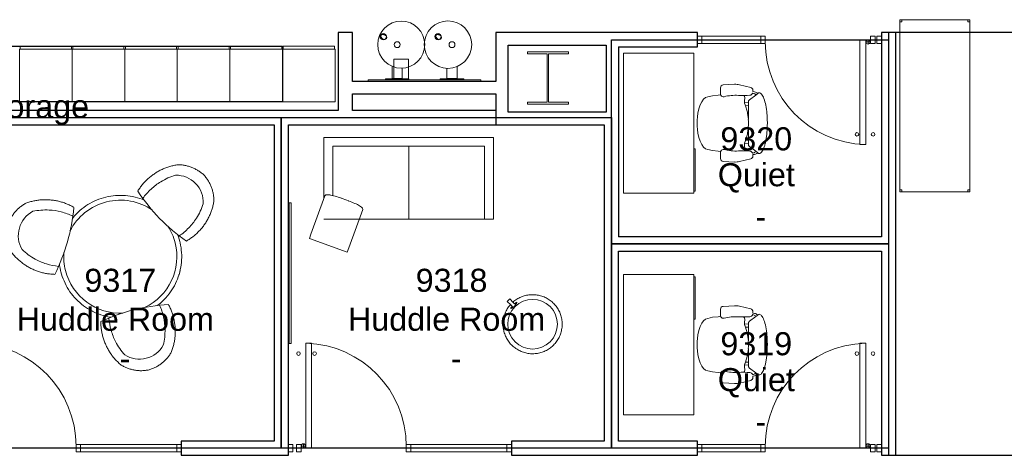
# Model space of a CAD drawing. Header units: inches. Extents: x -1 to 4727, y -3 to 1727.
# Tile 12 of 163: x 921 to 1258, y 433 to 582. Entities that reach past the tile are written whole.
import ezdxf

# ---------------------------------------------------------------- set-up
doc = ezdxf.new("R2010")
doc.units = ezdxf.units.IN
doc.header["$LTSCALE"] = 42
doc.header["$MEASUREMENT"] = 0
doc.layers.get('0').update_dxf_attribs({"linetype": 'CONTINUOUS'})
for name, color, linetype in [('I-DOOR', 9, 'CONTINUOUS'), ('I-EQPM', 8, 'CONTINUOUS'), ('I-FURN', 8, 'CONTINUOUS'), ('I-FURN-CHAR', 9, 'CONTINUOUS'), ('I-FURN-FILE', 9, 'CONTINUOUS'), ('I-GLAZ', 8, 'CONTINUOUS'), ('I-WALL', 8, 'CONTINUOUS'), ('Room Names & IDs', 7, 'CONTINUOUS'), ('S-COLS', 7, 'CONTINUOUS'), ('triLabelLayer', 7, 'CONTINUOUS'), ('triSpaceLayer', 7, 'CONTINUOUS')]:
    doc.layers.add(name, color=color, linetype=linetype)
doc.styles.add('PDF Helvetica', font='Helvetica.ttf')
doc.styles.get("Standard").update_dxf_attribs({"font": 'romans.shx'})

# ---------------------------------------------------------------- blocks, each defined once
blk = doc.blocks.new('Door CW - Single - Offset Pivot Hinge - Single Swing - w Rails - Default - Interior CISCO-7565933-FURNITURE PLAN - FLOOR 09 - WEST')
at = {"lineweight": 9}
for p, q in [((14.38, -35.92), (14.38, 0)), ((14.38, 0), (16.38, 0)), ((16.38, -35.92), (16.38, 0)), ((17.19, -1.5), (17.19, 0)), ((16.44, -0.75), (17.94, -0.75)), ((14.38, -35.92), (16.38, -35.92))]:
    blk.add_line(p, q, dxfattribs=at)
for centre, radius in [((17.19, -0.75), 0.75), ((13.38, -32.42), 0.625), ((18.88, -32.42), 0.625)]:
    blk.add_circle(centre, radius, dxfattribs=at)
blk.add_arc((17.19, -0.75), 35.19, 180, 268.2697, dxfattribs=at)
blk = doc.blocks.new('CISCO Locker - Generic - CISCO 3-DOOR-2887388-FURNITURE PLAN - FLOOR 09 - WEST')
at = {"lineweight": 9}
for p, q in [((-9, 18), (9, 18)), ((-9, 18), (-9, 0)), ((9, 0), (9, 18)), ((10, 17.75), (9, 17.75)), ((10, 17.75), (10, 0.25)), ((9, 0), (-9, 0)), ((10, 0.25), (9, 0.25))]:
    blk.add_line(p, q, dxfattribs=at)
blk = doc.blocks.new('Board-Presentation-Egan_Visual-Aluminum_Frame_Markerboard - 24w x 36h - EganBoard Porcelain Curved Frame-4204276-FURNITURE PLAN - FLOOR 09 - WEST')
at = {"lineweight": 9}
for p, q in [((-1.31, -0.03), (-1.31, 0.59)), ((-1.28, 0.62), (46.78, 0.62)), ((46.81, 0.59), (46.81, -0.03)), ((46.78, -0.06), (-1.28, -0.06)), ((-0.68, -0.06), (-1.28, -0.06)), ((-0.68, -0.11), (-0.68, -0.06)), ((46.15, -0.14), (-0.65, -0.14)), ((-0.43, -0.14), (-0.65, -0.14)), ((-0.43, -0.17), (-0.43, -0.14)), ((45.9, -0.2), (-0.4, -0.2)), ((45.93, -0.14), (45.93, -0.17)), ((46.15, -0.14), (45.93, -0.14)), ((46.18, -0.06), (46.18, -0.11)), ((46.78, -0.06), (46.18, -0.06))]:
    blk.add_line(p, q, dxfattribs=at)
for centre, radius, start, end in [((-1.28, 0.59), 0.03, 90, 180), ((46.78, 0.59), 0.03, 360, 90), ((-1.28, -0.03), 0.03, 180, 270), ((-0.65, -0.11), 0.03, 180, 270), ((-0.4, -0.17), 0.027, 180, 270), ((45.9, -0.17), 0.027, 270, 360), ((46.15, -0.11), 0.03, 270, 0), ((46.78, -0.03), 0.03, 270, 0)]:
    blk.add_arc(centre, radius, start, end, dxfattribs=at)
blk = doc.blocks.new('Desk - Rectangular - 24 X 48-6938310-FURNITURE PLAN - FLOOR 09 - WEST')
at = {"lineweight": 9}
for p, q in [((6, -27), (6, -3)), ((6, -3), (54, -3)), ((38.75, -2.5), (53.25, -2.5)), ((38.75, -3), (38.75, -2.5)), ((53.25, -2.5), (53.25, -3)), ((54, -3), (54, -27)), ((54, -27), (6, -27))]:
    blk.add_line(p, q, dxfattribs=at)
blk = doc.blocks.new('Chair - Task - Herman Miller - Aeron - Default-V296-FURNITURE PLAN - FLOOR 09 - WEST')
at = {"lineweight": 9}
for p, q in [((-8.29, 10.29), (-8.1, 10.14)), ((-7.44, 9.64), (-8.1, 10.14)), ((-6.97, 10.69), (-6.47, 10.79)), ((-6.39, 10.29), (-6.69, 10.2)), ((-6.47, 10.79), (-6.46, 11.29)), ((-5.69, 12.24), (-1.86, 13.15)), ((-0.16, 13.31), (3.68, 13.11)), ((4.63, 12.11), (4.63, 10.03)), ((-7.44, 9.64), (-5.32, 8.01)), ((-5.32, 8.01), (-4.97, 7.6)), ((-4.97, 7.6), (-4.91, 7.07)), ((-3.57, 6.95), (-4.91, 7.07)), ((-4.91, 7.07), (-4.89, 1.3)), ((-3.8, 6.31), (-3.57, 6.9)), ((-3.74, 8.65), (-3.61, 9.19)), ((-3.74, 8.54), (-3.74, 8.65)), ((-3.63, 7.72), (-3.74, 8.54)), ((-3.57, 7.19), (-3.63, 7.72)), ((-3.61, 9.19), (-3.5, 9.32)), ((-3.57, 6.9), (-3.57, 7.19)), ((-3.5, 9.32), (-3.23, 9.47)), ((4.56, 9.69), (5.45, 9.57)), ((5.45, 9.57), (7.37, 9.36)), ((7.37, 9.36), (9.02, 8.99)), ((9.02, 8.99), (9.73, 8.75)), ((9.73, 8.75), (10.41, 8.19)), ((10.41, 8.19), (11.03, 7.34)), ((11.03, 7.34), (11.57, 6.22)), ((-4.91, 5.96), (-3.89, 6.02)), ((-4.89, 1.3), (-4.62, 3.39)), ((-4.62, 3.39), (-4.56, 3.74)), ((-4.56, 3.74), (-3.8, 6.31)), ((11.57, 6.22), (12.02, 4.89)), ((12.02, 4.89), (12.35, 3.38)), ((12.35, 3.38), (12.51, 2.13)), ((-4.89, -1.3), (-4.91, -7.07)), ((-4.62, -3.39), (-4.89, -1.3)), ((12.51, -2.13), (12.35, -3.38)), ((-4.91, -5.96), (-3.89, -6.02)), ((-4.56, -3.74), (-4.62, -3.39)), ((-3.8, -6.31), (-4.56, -3.74)), ((-3.57, -6.9), (-3.8, -6.31)), ((11.57, -6.22), (11.03, -7.34)), ((12.02, -4.89), (11.57, -6.22)), ((12.35, -3.38), (12.02, -4.89)), ((-8.1, -10.14), (-7.44, -9.64)), ((-5.32, -8.01), (-7.44, -9.64)), ((-4.97, -7.6), (-5.32, -8.01)), ((-4.91, -7.07), (-4.97, -7.6)), ((-3.57, -6.95), (-4.91, -7.07)), ((-3.74, -8.54), (-3.63, -7.72)), ((-3.74, -8.65), (-3.74, -8.54)), ((-3.61, -9.19), (-3.74, -8.65)), ((-3.63, -7.72), (-3.57, -7.19)), ((-3.5, -9.32), (-3.61, -9.19)), ((-3.57, -7.19), (-3.57, -6.9)), ((-3.23, -9.47), (-3.5, -9.32)), ((5.45, -9.57), (4.56, -9.69)), ((4.63, -10.03), (4.63, -12.11)), ((7.37, -9.36), (5.45, -9.57)), ((9.02, -8.99), (7.37, -9.36)), ((9.73, -8.75), (9.02, -8.99)), ((10.41, -8.19), (9.73, -8.75)), ((11.03, -7.34), (10.41, -8.19)), ((-8.1, -10.14), (-8.29, -10.29)), ((-6.47, -10.79), (-6.97, -10.69)), ((-6.69, -10.2), (-6.39, -10.29)), ((-6.46, -11.29), (-6.47, -10.79)), ((-1.86, -13.15), (-5.69, -12.24)), ((3.68, -13.11), (-0.16, -13.31))]:
    blk.add_line(p, q, dxfattribs=at)
for centre, radius, start, end in [((-8.57, 9.93), 0.45, 52.4809, 89.3775), ((-6.72, 8.74), 1.96, 97.4331, 134.5669), ((-6.33, 8.94), 1.31, 105.9454, 147.8944), ((-5.46, 11.27), 1, 103.3925, 178.698), ((-5.34, 10.69), 1.13, 200.7831, 264.9363), ((-0.47, 7.31), 6, 87.0643, 103.3925), ((3.63, 12.11), 1, 0, 87.0643), ((-3.13, 35.67), 26.21, 264.9363, 273.5466), ((17.99, -0.99), 22.97, 159.7776, 162.2357), ((-0.51, -6.46), 16, 75.7341, 93.5466), ((3.66, 9.96), 0.937, 255.7341, 335.4422), ((3.63, 10.03), 1, 332.4862, 0), ((27.52, 0), 32.43, 177.709, 182.291), ((-4.36, 0), 17, 352.8004, 7.1996), ((17.99, 0.99), 22.97, 197.7643, 200.2224), ((-6.33, -8.94), 1.31, 212.1056, 254.0546), ((-5.34, -10.69), 1.13, 95.0637, 159.2169), ((-3.13, -35.67), 26.21, 86.4534, 95.0637), ((-0.51, 6.46), 16, 266.4534, 284.2659), ((3.66, -9.96), 0.937, 24.5578, 104.2659), ((3.63, -10.03), 1, 0, 27.5138), ((-8.57, -9.93), 0.45, 270.6225, 307.5191), ((-6.72, -8.74), 1.96, 225.4331, 262.5669), ((-5.46, -11.27), 1, 181.302, 256.6075), ((-0.47, -7.31), 6, 256.6075, 272.9357), ((3.63, -12.11), 1, 272.9357, 0)]:
    blk.add_arc(centre, radius, start, end, dxfattribs=at)
blk.add_open_spline([(-8.56, -10.38), (-8.71, -10.38), (-9.01, -10.3), (-9.59, -9.79), (-10.25, -8.54), (-10.89, -6.21), (-11.23, -3.75), (-11.37, -1.63), (-11.42, 0.54), (-11.32, 2.72), (-11.1, 4.73), (-10.86, 6.13), (-10.57, 7.37), (-10.23, 8.44), (-9.85, 9.29), (-9.44, 9.92), (-9.01, 10.3), (-8.71, 10.38), (-8.56, 10.38)], degree=3, knots=[-1, -1, -1, -1, -0.95, -0.9, -0.8, -0.7, -0.6, -0.55, -0.5, -0.4, -0.35, -0.3, -0.25, -0.2, -0.15, -0.1, -0.05, 0, 0, 0, 0], dxfattribs=at)
blk = doc.blocks.new('Desk - Rectangular - 24 X 48-6938291-FURNITURE PLAN - FLOOR 09 - WEST')
at = {"lineweight": 9}
for p, q in [((54, 27), (6, 27)), ((6, 27), (6, 3)), ((54, 3), (54, 27)), ((6, 3), (54, 3)), ((38.75, 2.5), (38.75, 3)), ((53.25, 2.5), (38.75, 2.5)), ((53.25, 3), (53.25, 2.5))]:
    blk.add_line(p, q, dxfattribs=at)
blk = doc.blocks.new('Chair - Task - Herman Miller - Aeron - Default-V280-FURNITURE PLAN - FLOOR 09 - WEST')
at = {"lineweight": 9}
for p, q in [((-8.1, 10.14), (-8.29, 10.29)), ((-8.1, 10.14), (-7.44, 9.64)), ((-6.47, 10.79), (-6.97, 10.69)), ((-6.69, 10.2), (-6.39, 10.29)), ((-6.46, 11.29), (-6.47, 10.79)), ((-1.86, 13.15), (-5.69, 12.24)), ((3.68, 13.11), (-0.16, 13.31)), ((4.63, 10.03), (4.63, 12.11)), ((-5.32, 8.01), (-7.44, 9.64)), ((-4.97, 7.6), (-5.32, 8.01)), ((-4.91, 7.07), (-4.97, 7.6)), ((-3.57, 6.95), (-4.91, 7.07)), ((-4.89, 1.3), (-4.91, 7.07)), ((-3.57, 6.9), (-3.8, 6.31)), ((-3.61, 9.19), (-3.74, 8.65)), ((-3.74, 8.65), (-3.74, 8.54)), ((-3.74, 8.54), (-3.63, 7.72)), ((-3.63, 7.72), (-3.57, 7.19)), ((-3.5, 9.32), (-3.61, 9.19)), ((-3.57, 7.19), (-3.57, 6.9)), ((-3.23, 9.47), (-3.5, 9.32)), ((5.45, 9.57), (4.56, 9.69)), ((7.37, 9.36), (5.45, 9.57)), ((9.02, 8.99), (7.37, 9.36)), ((9.73, 8.75), (9.02, 8.99)), ((10.41, 8.19), (9.73, 8.75)), ((11.03, 7.34), (10.41, 8.19)), ((11.57, 6.22), (11.03, 7.34)), ((-4.91, 5.96), (-3.89, 6.02)), ((-4.62, 3.39), (-4.89, 1.3)), ((-4.56, 3.74), (-4.62, 3.39)), ((-3.8, 6.31), (-4.56, 3.74)), ((12.02, 4.89), (11.57, 6.22)), ((12.35, 3.38), (12.02, 4.89)), ((12.51, 2.13), (12.35, 3.38)), ((-4.91, -7.07), (-4.89, -1.3)), ((-4.89, -1.3), (-4.62, -3.39)), ((12.35, -3.38), (12.51, -2.13)), ((-4.91, -5.96), (-3.89, -6.02)), ((-4.62, -3.39), (-4.56, -3.74)), ((-4.56, -3.74), (-3.8, -6.31)), ((-3.8, -6.31), (-3.57, -6.9)), ((11.03, -7.34), (11.57, -6.22)), ((11.57, -6.22), (12.02, -4.89)), ((12.02, -4.89), (12.35, -3.38)), ((-7.44, -9.64), (-8.1, -10.14)), ((-7.44, -9.64), (-5.32, -8.01)), ((-5.32, -8.01), (-4.97, -7.6)), ((-4.97, -7.6), (-4.91, -7.07)), ((-3.57, -6.95), (-4.91, -7.07)), ((-3.63, -7.72), (-3.74, -8.54)), ((-3.74, -8.54), (-3.74, -8.65)), ((-3.74, -8.65), (-3.61, -9.19)), ((-3.57, -7.19), (-3.63, -7.72)), ((-3.61, -9.19), (-3.5, -9.32)), ((-3.57, -6.9), (-3.57, -7.19)), ((-3.5, -9.32), (-3.23, -9.47)), ((4.56, -9.69), (5.45, -9.57)), ((4.63, -12.11), (4.63, -10.03)), ((5.45, -9.57), (7.37, -9.36)), ((7.37, -9.36), (9.02, -8.99)), ((9.02, -8.99), (9.73, -8.75)), ((9.73, -8.75), (10.41, -8.19)), ((10.41, -8.19), (11.03, -7.34)), ((-8.29, -10.29), (-8.1, -10.14)), ((-6.97, -10.69), (-6.47, -10.79)), ((-6.39, -10.29), (-6.69, -10.2)), ((-6.47, -10.79), (-6.46, -11.29)), ((-5.69, -12.24), (-1.86, -13.15)), ((-0.16, -13.31), (3.68, -13.11))]:
    blk.add_line(p, q, dxfattribs=at)
for centre, radius, start, end in [((-8.57, 9.93), 0.45, 52.4809, 89.3775), ((-6.72, 8.74), 1.96, 97.4331, 134.5669), ((-6.33, 8.94), 1.31, 105.9454, 147.8944), ((-5.46, 11.27), 1, 103.3925, 178.698), ((-5.34, 10.69), 1.13, 200.7831, 264.9363), ((-0.47, 7.31), 6, 87.0643, 103.3925), ((3.63, 12.11), 1, 0, 87.0643), ((-3.13, 35.67), 26.21, 264.9363, 273.5466), ((17.99, -0.99), 22.97, 159.7776, 162.2357), ((-0.51, -6.46), 16, 75.7341, 93.5466), ((3.66, 9.96), 0.937, 255.7341, 335.4422), ((3.63, 10.03), 1, 332.4862, 360), ((27.52, 0), 32.43, 177.709, 182.291), ((-4.36, 0), 17, 352.8004, 7.1996), ((17.99, 0.99), 22.97, 197.7643, 200.2224), ((-6.33, -8.94), 1.31, 212.1056, 254.0546), ((-5.34, -10.69), 1.13, 95.0637, 159.2169), ((-3.13, -35.67), 26.21, 86.4534, 95.0637), ((-0.51, 6.46), 16, 266.4534, 284.2659), ((3.66, -9.96), 0.937, 24.5578, 104.2659), ((3.63, -10.03), 1, 360, 27.5138), ((-8.57, -9.93), 0.45, 270.6225, 307.5191), ((-6.72, -8.74), 1.96, 225.4331, 262.5669), ((-5.46, -11.27), 1, 181.302, 256.6075), ((-0.47, -7.31), 6, 256.6075, 272.9357), ((3.63, -12.11), 1, 272.9357, 360)]:
    blk.add_arc(centre, radius, start, end, dxfattribs=at)
blk.add_open_spline([(-8.56, 10.38), (-8.71, 10.38), (-9.01, 10.3), (-9.44, 9.92), (-9.85, 9.29), (-10.23, 8.44), (-10.57, 7.37), (-10.86, 6.13), (-11.1, 4.73), (-11.32, 2.72), (-11.42, 0.54), (-11.37, -1.63), (-11.23, -3.75), (-10.89, -6.21), (-10.25, -8.54), (-9.59, -9.79), (-9.01, -10.3), (-8.71, -10.38), (-8.56, -10.38)], degree=3, knots=[0, 0, 0, 0, 0.05, 0.1, 0.15, 0.2, 0.25, 0.3, 0.35, 0.4, 0.5, 0.55, 0.6, 0.7, 0.8, 0.9, 0.95, 1, 1, 1, 1], dxfattribs=at)
blk = doc.blocks.new('Table - With Chairs - Round - 42_-5265661-FURNITURE PLAN - FLOOR 09 - WEST')
at = {"lineweight": 9}
for centre, start, end in [((-66.87, 40.9), 319.0923, 340.9077), ((74.82, 40.9), 199.0923, 220.9077), ((3.98, -81.81), 79.0923, 100.9077)]:
    blk.add_arc(centre, 63.02, start, end, dxfattribs=at)
for centre, major_axis, start_param, end_param in [((-19.14, 13.47), (-6.73, 6.22), 5.68358, 6.517561), ((27.09, 13.47), (6.73, 6.22), 6.048809, 6.88279), ((-19.24, 13.28), (-8.75, 2.72), 6.048809, 6.88279), ((27.19, 13.28), (8.75, 2.72), 5.68358, 6.517561), ((3.87, -26.75), (2.02, 8.94), 2.541988, 3.375969), ((4.08, -26.75), (-2.02, 8.94), 2.907216, 3.741198)]:
    blk.add_ellipse(centre, major_axis=major_axis, ratio=0.999075, start_param=start_param, end_param=end_param, dxfattribs=at)
for points, knots in [([(-30.66, 20), (-30.43, 20.35), (-29.95, 21.04), (-29.28, 21.83), (-28.7, 22.42), (-28.24, 22.84), (-27.76, 23.24), (-27.27, 23.62), (-26.77, 23.97), (-26.24, 24.29), (-25.7, 24.59), (-24.97, 24.96), (-24.03, 25.34), (-23.24, 25.58), (-22.84, 25.68)], [-1, -1, -1, -1, -0.875, -0.75, -0.6875, -0.625, -0.5625, -0.5, -0.4375, -0.375, -0.3125, -0.25, -0.125, 0, 0, 0, 0]), ([(-22.84, 25.68), (-22.37, 25.73), (-21.43, 25.8), (-20.03, 25.79), (-18.85, 25.7), (-17.91, 25.58), (-17.22, 25.46), (-16.53, 25.32), (-15.84, 25.15), (-15.16, 24.95), (-14.49, 24.73), (-13.83, 24.49), (-13.17, 24.22), (-12.52, 23.93), (-11.89, 23.61), (-11.27, 23.28), (-10.45, 22.79), (-9.47, 22.13), (-8.36, 21.26), (-7.66, 20.62), (-7.31, 20.29)], [-1, -1, -1, -1, -0.916667, -0.833333, -0.75, -0.708333, -0.666667, -0.625, -0.583333, -0.541667, -0.5, -0.458333, -0.416667, -0.375, -0.333333, -0.291667, -0.25, -0.166667, -0.083333, 0, 0, 0, 0]), ([(15.27, 20.29), (15.61, 20.62), (16.31, 21.26), (17.42, 22.13), (18.41, 22.79), (19.22, 23.28), (19.84, 23.61), (20.47, 23.93), (21.12, 24.22), (21.78, 24.49), (22.44, 24.73), (23.11, 24.95), (23.79, 25.15), (24.48, 25.32), (25.17, 25.46), (25.87, 25.58), (26.8, 25.7), (27.98, 25.79), (29.38, 25.8), (30.32, 25.73), (30.79, 25.68)], [-1, -1, -1, -1, -0.916667, -0.833333, -0.75, -0.708333, -0.666667, -0.625, -0.583333, -0.541667, -0.5, -0.458333, -0.416667, -0.375, -0.333333, -0.291667, -0.25, -0.166667, -0.083333, 0, 0, 0, 0]), ([(30.79, 25.68), (31.19, 25.58), (31.98, 25.34), (32.92, 24.96), (33.65, 24.59), (34.19, 24.29), (34.72, 23.97), (35.23, 23.62), (35.72, 23.24), (36.19, 22.84), (36.65, 22.42), (37.23, 21.83), (37.9, 21.04), (38.39, 20.35), (38.61, 20)], [-1, -1, -1, -1, -0.875, -0.75, -0.6875, -0.625, -0.5625, -0.5, -0.4375, -0.375, -0.3125, -0.25, -0.125, 0, 0, 0, 0]), ([(-8.36, 17.48), (-9.46, 18.38), (-11.83, 19.97), (-16.15, 21.78), (-19.36, 22.33), (-21.18, 22.4)], [-1, -1, -1, -1, -0.7, -0.4, 0, 0, 0, 0]), ([(16.32, 17.48), (17.42, 18.38), (19.78, 19.97), (24.11, 21.78), (27.31, 22.33), (29.14, 22.4)], [-1, -1, -1, -1, -0.7, -0.4, 0, 0, 0, 0]), ([(-31.67, 10.39), (-31.78, 10.78), (-31.97, 11.58), (-32.11, 12.59), (-32.16, 13.4), (-32.17, 14.02), (-32.15, 14.64), (-32.1, 15.25), (-32.02, 15.87), (-31.91, 16.48), (-31.78, 17.09), (-31.56, 17.89), (-31.21, 18.86), (-30.86, 19.62), (-30.66, 20)], [-1, -1, -1, -1, -0.875, -0.75, -0.6875, -0.625, -0.5625, -0.5, -0.4375, -0.375, -0.3125, -0.25, -0.125, 0, 0, 0, 0]), ([(38.61, 20), (38.81, 19.62), (39.16, 18.86), (39.51, 17.89), (39.73, 17.09), (39.87, 16.48), (39.98, 15.87), (40.05, 15.25), (40.1, 14.64), (40.12, 14.02), (40.11, 13.4), (40.06, 12.59), (39.92, 11.58), (39.74, 10.78), (39.62, 10.39)], [-1, -1, -1, -1, -0.875, -0.75, -0.6875, -0.625, -0.5625, -0.5, -0.4375, -0.375, -0.3125, -0.25, -0.125, 0, 0, 0, 0]), ([(-19.24, -0.37), (-19.7, -0.24), (-20.6, 0.05), (-21.91, 0.58), (-22.98, 1.1), (-23.8, 1.56), (-24.41, 1.93), (-25, 2.32), (-25.57, 2.74), (-26.13, 3.17), (-26.68, 3.62), (-27.2, 4.1), (-27.71, 4.59), (-28.2, 5.1), (-28.67, 5.63), (-29.12, 6.17), (-29.7, 6.92), (-30.36, 7.89), (-31.07, 9.11), (-31.48, 9.95), (-31.67, 10.39)], [-1, -1, -1, -1, -0.916667, -0.833333, -0.75, -0.708333, -0.666667, -0.625, -0.583333, -0.541667, -0.5, -0.458333, -0.416667, -0.375, -0.333333, -0.291667, -0.25, -0.166667, -0.083333, 0, 0, 0, 0]), ([(-17.33, 1.95), (-18.66, 2.45), (-21.22, 3.7), (-24.95, 6.54), (-27.03, 9.05), (-28, 10.59)], [-1, -1, -1, -1, -0.7, -0.4, 0, 0, 0, 0]), ([(25.28, 1.95), (26.62, 2.45), (29.17, 3.7), (32.91, 6.54), (34.98, 9.05), (35.95, 10.59)], [-1, -1, -1, -1, -0.7, -0.4, 0, 0, 0, 0]), ([(39.62, 10.39), (39.43, 9.95), (39.02, 9.11), (38.31, 7.89), (37.65, 6.92), (37.07, 6.17), (36.62, 5.63), (36.15, 5.1), (35.66, 4.59), (35.15, 4.1), (34.63, 3.62), (34.09, 3.17), (33.53, 2.74), (32.95, 2.32), (32.36, 1.93), (31.76, 1.56), (30.93, 1.1), (29.87, 0.58), (28.56, 0.05), (27.65, -0.24), (27.19, -0.37)], [-1, -1, -1, -1, -0.916667, -0.833333, -0.75, -0.708333, -0.666667, -0.625, -0.583333, -0.541667, -0.5, -0.458333, -0.416667, -0.375, -0.333333, -0.291667, -0.25, -0.166667, -0.083333, 0, 0, 0, 0]), ([(-4.85, -36.07), (-5.13, -35.68), (-5.66, -34.9), (-6.36, -33.68), (-6.87, -32.62), (-7.23, -31.75), (-7.48, -31.09), (-7.7, -30.42), (-7.89, -29.74), (-8.07, -29.05), (-8.21, -28.36), (-8.33, -27.66), (-8.43, -26.96), (-8.5, -26.25), (-8.54, -25.55), (-8.56, -24.84), (-8.55, -23.89), (-8.47, -22.71), (-8.27, -21.31), (-8.07, -20.38), (-7.95, -19.92)], [-1, -1, -1, -1, -0.916667, -0.833333, -0.75, -0.708333, -0.666667, -0.625, -0.583333, -0.541667, -0.5, -0.458333, -0.416667, -0.375, -0.333333, -0.291667, -0.25, -0.166667, -0.083333, 0, 0, 0, 0]), ([(-4.99, -19.42), (-5.22, -20.83), (-5.42, -23.67), (-4.82, -28.32), (-3.69, -31.37), (-2.84, -32.99)], [-1, -1, -1, -1, -0.7, -0.4, 0, 0, 0, 0]), ([(12.94, -19.42), (13.18, -20.83), (13.37, -23.67), (12.77, -28.32), (11.64, -31.37), (10.79, -32.99)], [-1, -1, -1, -1, -0.7, -0.4, 0, 0, 0, 0]), ([(15.9, -19.92), (16.02, -20.38), (16.22, -21.31), (16.42, -22.71), (16.5, -23.89), (16.51, -24.84), (16.49, -25.55), (16.45, -26.25), (16.38, -26.96), (16.28, -27.66), (16.16, -28.36), (16.02, -29.05), (15.85, -29.74), (15.65, -30.42), (15.43, -31.09), (15.18, -31.75), (14.82, -32.62), (14.31, -33.68), (13.61, -34.9), (13.09, -35.68), (12.81, -36.07)], [-1, -1, -1, -1, -0.916667, -0.833333, -0.75, -0.708333, -0.666667, -0.625, -0.583333, -0.541667, -0.5, -0.458333, -0.416667, -0.375, -0.333333, -0.291667, -0.25, -0.166667, -0.083333, 0, 0, 0, 0]), ([(3.98, -39.99), (3.55, -39.98), (2.72, -39.9), (1.7, -39.72), (0.9, -39.51), (0.3, -39.32), (-0.28, -39.11), (-0.85, -38.87), (-1.41, -38.61), (-1.95, -38.31), (-2.48, -38), (-3.17, -37.54), (-3.97, -36.92), (-4.57, -36.36), (-4.85, -36.07)], [-1, -1, -1, -1, -0.875, -0.75, -0.6875, -0.625, -0.5625, -0.5, -0.4375, -0.375, -0.3125, -0.25, -0.125, 0, 0, 0, 0]), ([(12.81, -36.07), (12.52, -36.36), (11.92, -36.92), (11.12, -37.54), (10.44, -38), (9.91, -38.31), (9.36, -38.61), (8.8, -38.87), (8.23, -39.11), (7.65, -39.32), (7.05, -39.51), (6.25, -39.72), (5.24, -39.9), (4.4, -39.98), (3.98, -39.99)], [-1, -1, -1, -1, -0.875, -0.75, -0.6875, -0.625, -0.5625, -0.5, -0.4375, -0.375, -0.3125, -0.25, -0.125, 0, 0, 0, 0])]:
    blk.add_open_spline(points, degree=3, knots=knots, dxfattribs=at)
blk = doc.blocks.new('Table-Round - Default-5265663-FURNITURE PLAN - FLOOR 09 - WEST')
at = {"lineweight": 9, "flags": 128}
for points in [[(12.67, 16.75), (12.04, 17.2), (11.35, 17.67), (10.63, 18.11), (9.9, 18.52), (9.15, 18.9), (8.39, 19.25), (7.61, 19.57), (6.82, 19.86), (6.02, 20.12), (5.21, 20.34), (4.39, 20.54), (3.57, 20.69), (2.74, 20.82), (1.9, 20.91), (1.07, 20.97), (0.23, 21), (-0.61, 20.99), (-1.45, 20.95), (-2.29, 20.87), (-3.12, 20.77), (-3.95, 20.63), (-4.77, 20.45), (-5.59, 20.24), (-6.39, 20), (-7.19, 19.73), (-7.97, 19.43), (-8.74, 19.1), (-9.5, 18.73), (-10.24, 18.34), (-10.96, 17.91), (-11.67, 17.46), (-12.36, 16.98), (-12.67, 16.74)], [(-20.83, 2.6), (-20.89, 2.13), (-20.96, 1.29), (-21, 0.45), (-21, 0)], [(21, 0), (20.98, 0.84), (20.93, 1.68), (20.85, 2.51), (20.84, 2.6)], [(-21, 0), (-20.98, -0.84), (-20.93, -1.68), (-20.85, -2.51), (-20.73, -3.35), (-20.58, -4.17), (-20.4, -4.99), (-20.18, -5.8), (-19.93, -6.61), (-19.65, -7.4), (-19.34, -8.18), (-19, -8.94), (-18.63, -9.7), (-18.22, -10.43), (-17.79, -11.15), (-17.33, -11.86), (-16.84, -12.54), (-16.33, -13.2), (-15.79, -13.85), (-15.22, -14.47), (-14.63, -15.06), (-14.02, -15.64), (-13.38, -16.19), (-12.72, -16.71), (-12.04, -17.2), (-11.35, -17.67), (-10.63, -18.11), (-9.9, -18.52), (-9.15, -18.9), (-8.39, -19.25), (-8.16, -19.34)], [(8.16, -19.34), (8.74, -19.1), (9.5, -18.73), (10.24, -18.34), (10.96, -17.91), (11.67, -17.46), (12.36, -16.98), (13.03, -16.47), (13.68, -15.94), (14.3, -15.38), (14.91, -14.79), (15.49, -14.18), (16.04, -13.55), (16.57, -12.9), (17.07, -12.23), (17.55, -11.54), (17.99, -10.83), (18.41, -10.1), (18.8, -9.35), (19.16, -8.59), (19.49, -7.82), (19.79, -7.03), (20.05, -6.24), (20.29, -5.43), (20.49, -4.62), (20.65, -3.79), (20.79, -2.96), (20.89, -2.13), (20.96, -1.29), (21, -0.45), (21, 0)]]:
    blk.add_lwpolyline(points, dxfattribs=at)
at = {"lineweight": 9}
for radius, start, end in [(21, 100.5805, 100.7143), (19.35, 41.1117, 138.8883), (21, 117.8571, 118.9284), (21, 109.1201, 109.2857), (19.35, 161.6287, 180), (19.35, 360, 18.3713), (19.35, 180, 258.7378), (19.35, 281.2622, 360), (21, 199.2857, 199.5751), (21, 207.023, 207.8571), (21, 332.1429, 332.977), (21, 340.4249, 340.7143), (21, 211.0926, 212.1429), (21, 327.8571, 328.9074), (21, 228.0549, 229.2857), (21, 310.7143, 311.9451), (21, 297.8571, 298.9284)]:
    blk.add_arc((0, 0), radius, start, end, dxfattribs=at)
blk = doc.blocks.new('Stool - Pouf - Hightower - Kona - Round - light blue neon-2716318-FURNITURE PLAN - FLOOR 09 - WEST')
at = {"lineweight": 9}
for p, q in [((8.8, 1.38), (8.8, 0.13)), ((8.8, 1.38), (9.97, 1.38)), ((9.97, 0.13), (8.8, 0.13)), ((9.11, 2.25), (9.06, 2.25)), ((9.97, 1.38), (11.65, 1.38)), ((11.65, 0.13), (9.97, 0.13)), ((11.65, 0.13), (11.65, 1.38)), ((9.06, -0.75), (9.11, -0.75))]:
    blk.add_line(p, q, dxfattribs=at)
at = {"lineweight": 9, "flags": 128}
for points in [[(10.09, 1.38), (10.08, 1.56), (10.04, 1.96), (9.99, 2.36), (9.91, 2.76), (9.83, 3.16), (9.72, 3.55), (9.6, 3.93), (9.47, 4.32), (9.32, 4.69), (9.15, 5.06), (8.97, 5.42), (8.78, 5.78), (8.57, 6.13), (8.35, 6.46), (8.11, 6.79), (7.87, 7.11), (7.61, 7.42), (7.33, 7.72), (7.05, 8.01), (6.75, 8.29), (6.45, 8.55), (6.13, 8.8), (5.8, 9.04), (5.47, 9.26), (5.12, 9.48), (4.77, 9.67), (4.41, 9.86), (4.04, 10.03), (3.67, 10.18), (3.29, 10.32), (2.9, 10.44), (2.51, 10.55), (2.12, 10.64), (1.72, 10.72), (1.32, 10.78), (0.92, 10.83), (0.51, 10.86), (0.11, 10.87), (-0.3, 10.86), (-0.7, 10.84), (-1.1, 10.81), (-1.5, 10.76), (-1.9, 10.69), (-2.3, 10.6), (-2.69, 10.5), (-3.08, 10.39), (-3.46, 10.26), (-3.84, 10.11), (-4.21, 9.95), (-4.57, 9.78), (-4.93, 9.59), (-5.28, 9.38), (-5.62, 9.16), (-5.95, 8.93), (-6.28, 8.69), (-6.59, 8.43), (-6.89, 8.16), (-7.18, 7.88), (-7.46, 7.59), (-7.73, 7.28), (-7.98, 6.97), (-8.22, 6.64), (-8.45, 6.31), (-8.67, 5.97), (-8.87, 5.62), (-9.06, 5.26), (-9.23, 4.89), (-9.39, 4.52), (-9.53, 4.14), (-9.66, 3.76), (-9.77, 3.37), (-9.87, 2.98), (-9.95, 2.58), (-10.01, 2.18), (-10.06, 1.78), (-10.1, 1.38), (-10.11, 0.97), (-10.12, 0.75)], [(-10.12, 0.75), (-10.11, 0.35), (-10.08, -0.06), (-10.04, -0.46), (-9.99, -0.86), (-9.91, -1.26), (-9.83, -1.65), (-9.72, -2.04), (-9.6, -2.43), (-9.47, -2.81), (-9.32, -3.19), (-9.15, -3.56), (-8.97, -3.92), (-8.78, -4.27), (-8.57, -4.62), (-8.35, -4.96), (-8.11, -5.29), (-7.87, -5.61), (-7.61, -5.92), (-7.33, -6.22), (-7.05, -6.5), (-6.75, -6.78), (-6.45, -7.04), (-6.13, -7.3), (-5.8, -7.53), (-5.47, -7.76), (-5.12, -7.97), (-4.77, -8.17), (-4.41, -8.35), (-4.04, -8.52), (-3.67, -8.68), (-3.29, -8.82), (-2.9, -8.94), (-2.51, -9.05), (-2.12, -9.14), (-1.72, -9.22), (-1.32, -9.28), (-0.92, -9.32), (-0.51, -9.35), (-0.11, -9.36), (0.3, -9.36), (0.7, -9.34), (1.1, -9.3), (1.5, -9.25), (1.9, -9.18), (2.3, -9.1), (2.69, -9), (3.08, -8.88), (3.46, -8.75), (3.84, -8.61), (4.21, -8.45), (4.57, -8.27), (4.93, -8.08), (5.28, -7.88), (5.62, -7.66), (5.95, -7.43), (6.28, -7.18), (6.59, -6.92), (6.89, -6.65), (7.18, -6.37), (7.46, -6.08), (7.73, -5.78), (7.98, -5.46), (8.22, -5.14), (8.45, -4.8), (8.67, -4.46), (8.87, -4.11), (9.06, -3.75), (9.23, -3.39), (9.39, -3.01), (9.53, -2.64), (9.66, -2.25), (9.77, -1.86), (9.87, -1.47), (9.95, -1.07), (10.01, -0.68), (10.06, -0.27), (10.1, 0.13)], [(8.91, 1.38), (8.93, 1.6), (8.95, 1.88), (8.98, 2.08), (9.02, 2.21), (9.06, 2.25)], [(9.06, -0.75), (9.02, -0.7), (8.98, -0.58), (8.95, -0.37), (8.93, -0.1), (8.91, 0.12)]]:
    blk.add_lwpolyline(points, dxfattribs=at)
at = {"lineweight": 9}
for start, end in [(0, 180), (360, 180), (180, 360), (180, 360)]:
    blk.add_arc((0, 0.75), 8.5, start, end, dxfattribs=at)
for start_param, end_param in [(0, 1.137655), (2.003938, 3.141593), (5.14553, 6.283185), (3.141593, 4.279248)]:
    blk.add_ellipse((9.11, 0.75), major_axis=(0, 1.5), ratio=0.108931, start_param=start_param, end_param=end_param, dxfattribs=at)
blk = doc.blocks.new('Andreu World_Arc Table - ME-5486 21_-3771805-FURNITURE PLAN - FLOOR 09 - WEST')
at = {"lineweight": 9}
for p, q in [((-8.37, 6.89), (-8.37, -6.89)), ((-8.37, 6.89), (-6.79, 6.89)), ((-6.79, 6.89), (7.19, 6.89)), ((-6.79, -6.89), (-8.37, -6.89)), ((7.19, -6.89), (-6.79, -6.89))]:
    blk.add_line(p, q, dxfattribs=at)
for points, knots in [([(8.37, 0), (8.37, 1.91), (8.31, 4.3), (7.85, 6.89), (7.19, 6.89)], [-0.3504491, -0.3504491, -0.3504491, -0.3504491, -0.1579385, 0, 0, 0, 0]), ([(7.19, -6.89), (7.85, -6.89), (8.31, -4.3), (8.37, -1.91), (8.37, 0)], [-0.3504491, -0.3504491, -0.3504491, -0.3504491, -0.1925106, 0, 0, 0, 0])]:
    blk.add_open_spline(points, degree=3, knots=knots, dxfattribs=at)
for points in [[(8.11, 5.16), (8.11, 5.15), (8.11, 5.13), (8.12, 5.11)], [(8.36, 1.45), (8.36, 1.38), (8.36, 1.3), (8.36, 1.22)], [(8.36, -1.22), (8.36, -1.3), (8.36, -1.38), (8.36, -1.46)], [(8.12, -5.11), (8.11, -5.13), (8.11, -5.15), (8.11, -5.16)]]:
    blk.add_open_spline(points, degree=3, dxfattribs=at)
blk = doc.blocks.new('Couch - Generic Sylex - Use Type Catalog-V299-FURNITURE PLAN - FLOOR 09 - WEST')
at = {"lineweight": 9}
for p, q in [((0, -14), (0, 44)), ((0, 44), (28, 44)), ((28, 44), (28, -14)), ((28, 41), (28, 44)), ((28, 41), (3, 41)), ((3, 41), (3, -11)), ((3, 15), (28, 15)), ((3, -11), (19.88, -11)), ((28, -14), (28, -11)), ((20.88, -14), (0, -14))]:
    blk.add_line(p, q, dxfattribs=at)
blk = doc.blocks.new('CISCO Locker - Generic - CISCO 3-DOOR-2887385-FURNITURE PLAN - FLOOR 09 - WEST')
at = {"lineweight": 9}
for p, q in [((-9, 0), (9, 0)), ((-9, 0), (-9, -18)), ((9, -18), (9, 0)), ((9, -0.25), (10, -0.25)), ((10, -0.25), (10, -17.75)), ((9, -18), (-9, -18)), ((9, -17.75), (10, -17.75))]:
    blk.add_line(p, q, dxfattribs=at)
blk = doc.blocks.new('Door CW - Single - Offset Pivot Hinge - Single Swing - w Rails - Default - Interior CISCO-7565966-FURNITURE PLAN - FLOOR 09 - WEST')
at = {"lineweight": 9}
for p, q in [((14.38, 35.92), (16.37, 35.92)), ((14.38, 35.92), (14.38, 0)), ((16.37, 35.92), (16.37, 0)), ((16.44, 0.75), (17.94, 0.75)), ((17.19, 1.5), (17.19, 0)), ((14.38, 0), (16.37, 0))]:
    blk.add_line(p, q, dxfattribs=at)
for centre, radius in [((13.37, 32.42), 0.625), ((18.87, 32.42), 0.625), ((17.19, 0.75), 0.75)]:
    blk.add_circle(centre, radius, dxfattribs=at)
blk.add_arc((17.19, 0.75), 35.19, 91.7303, 180, dxfattribs=at)
blk = doc.blocks.new('Plumbing - Drinking Fountain - Elkay Swirlflo - SwirlFlo-6116669-FURNITURE PLAN - FLOOR 09 - WEST')
at = {"lineweight": 9}
for p, q in [((-11.6, 3.11), (-11.6, 7.33)), ((-5.98, 9.75), (-10.98, 9.75)), ((-10.98, 9.75), (-10.98, 2.75)), ((-5.98, 2.75), (-5.98, 9.75)), ((10.65, 3.11), (10.65, 7.25)), ((-8.1, 3.11), (-8.1, 6.71)), ((7.15, 3.11), (7.15, 6.63)), ((-19.73, 2.75), (18.77, 2.75)), ((-19.73, 2.12), (-19.73, 2.75)), ((-11.6, 3.11), (-13.85, 3)), ((-13.85, 3), (-13.85, 2.75)), ((-13.85, 3), (-5.85, 3)), ((-8.1, 3.11), (-11.6, 3.11)), ((-10.98, 2.75), (-5.98, 2.75)), ((-8.1, 3.11), (-5.85, 3)), ((-5.85, 3), (-5.85, 2.75)), ((7.15, 3.11), (4.9, 3)), ((4.9, 3), (4.9, 2.75)), ((4.9, 3), (12.9, 3)), ((10.65, 3.11), (7.15, 3.11)), ((10.65, 3.11), (12.9, 3)), ((12.9, 3), (12.9, 2.75)), ((18.77, 2.75), (18.77, 2.12))]:
    blk.add_line(p, q, dxfattribs=at)
for centre, radius in [((-8.48, 14.75), 8.05), ((7.52, 14.75), 8.12), ((-14.63, 17.51), 1.08), ((4.12, 17.51), 1.08), ((-9.85, 14.75), 1), ((8.9, 14.75), 1)]:
    blk.add_circle(centre, radius, dxfattribs=at)
for centre, radius, start, end in [((-14.63, 17.51), 0.859, 30.4332, 269.5668), ((-13.23, 18.82), 2.59, 209.1062, 238.8938), ((-15.06, 15.64), 2.59, 61.1062, 90.8938), ((-14.18, 17.25), 0.75, 238.8938, 61.1062), ((4.12, 17.51), 0.859, 30.4332, 269.5668), ((5.52, 18.82), 2.59, 209.1062, 238.8938), ((3.69, 15.64), 2.59, 61.1062, 90.8938), ((4.57, 17.25), 0.75, 238.8938, 61.1062)]:
    blk.add_arc(centre, radius, start, end, dxfattribs=at)
blk = doc.blocks.new('Shelving - Open - placeholder trash-7200707-FURNITURE PLAN - FLOOR 09 - WEST')
at = {"lineweight": 9}
for p, q in [((-31.14, -24.87), (-31.14, -0.87)), ((27.86, -0.87), (-31.14, -0.87)), ((-31.14, -0.87), (-31.14, -24.87)), ((-31.14, -1.62), (-30.39, -1.62)), ((-30.39, -1.62), (-30.39, -0.87)), ((27.11, -0.87), (27.11, -1.62)), ((27.11, -1.62), (27.86, -1.62)), ((27.86, -0.87), (27.86, -24.87)), ((27.86, -24.87), (27.86, -0.87)), ((-30.39, -24.12), (-31.14, -24.12)), ((27.86, -24.87), (-31.14, -24.87)), ((-31.14, -24.87), (27.86, -24.87)), ((-30.39, -24.87), (-30.39, -24.12)), ((27.11, -24.12), (27.11, -24.87)), ((27.86, -24.12), (27.11, -24.12))]:
    blk.add_line(p, q, dxfattribs=at)
blk = doc.blocks.new('W-Wide Flange-Column - W14X120-2731374-FURNITURE PLAN - FLOOR 09 - WEST')
at = {"lineweight": 18}
for p, q in [((-7, 9), (7, 9)), ((-7, 8.29), (-7, 9)), ((-0.22, 8.29), (-7, 8.29)), ((-0.22, -8.29), (-0.22, 8.29)), ((0.22, 8.29), (0.22, -8.29)), ((7, 8.29), (0.22, 8.29)), ((7, 9), (7, 8.29)), ((-7, -8.29), (-0.22, -8.29)), ((-7, -9), (-7, -8.29)), ((7, -9), (-7, -9)), ((0.22, -8.29), (7, -8.29)), ((7, -8.29), (7, -9))]:
    blk.add_line(p, q, dxfattribs=at)
blk = doc.blocks.new('columns')
at = {"layer": 'S-COLS'}
blk.add_blockref('W-Wide Flange-Column - W14X120-2731374-FURNITURE PLAN - FLOOR 09 - WEST', (1569.51, 142), dxfattribs=at)

msp = doc.modelspace()

# ---------------------------------------------------------------- linework, layer by layer
at = {"layer": 'I-DOOR', "lineweight": 18}
for p, q in [((1213.84, 576.38), (1212.28, 576.38)), ((1212.28, 576.38), (1212.28, 573.88)), ((1213.84, 573.88), (1213.84, 576.38)), ((1216.06, 576.38), (1214.5, 576.38)), ((1214.5, 576.38), (1214.5, 573.88)), ((1216.06, 573.88), (1216.06, 576.38)), ((1212.28, 573.88), (1213.84, 573.88)), ((1214.5, 573.88), (1216.06, 573.88)), ((1014.62, 436.47), (1013.06, 436.47)), ((1013.06, 436.47), (1013.06, 433.97)), ((1014.62, 433.97), (1014.62, 436.47)), ((1017.41, 436.47), (1015.84, 436.47)), ((1015.84, 436.47), (1015.84, 433.97)), ((1017.41, 433.97), (1017.41, 436.47)), ((1213.84, 436.47), (1212.28, 436.47)), ((1212.28, 436.47), (1212.28, 433.97)), ((1213.84, 433.97), (1213.84, 436.47)), ((1216.06, 436.47), (1214.5, 436.47)), ((1214.5, 436.47), (1214.5, 433.97)), ((1216.06, 433.97), (1216.06, 436.47)), ((1013.06, 433.97), (1014.62, 433.97)), ((1015.84, 433.97), (1017.41, 433.97)), ((1212.28, 433.97), (1213.84, 433.97)), ((1214.5, 433.97), (1216.06, 433.97))]:
    msp.add_line(p, q, dxfattribs=at)
at = {"layer": 'I-GLAZ', "lineweight": 18}
for p, q in [((1154.62, 576.38), (1153.06, 576.38)), ((1153.06, 576.38), (1153.06, 573.88)), ((1154.62, 573.88), (1154.62, 576.38)), ((1176.28, 576.38), (1174.72, 576.38)), ((1174.72, 576.38), (1174.72, 573.88)), ((1176.28, 573.88), (1176.28, 576.38)), ((1153.06, 573.88), (1154.62, 573.88)), ((1174.72, 573.88), (1176.28, 573.88)), ((941.97, 436.47), (940.41, 436.47)), ((940.41, 436.47), (940.41, 433.97)), ((941.97, 433.97), (941.97, 436.47)), ((976.41, 436.47), (974.84, 436.47)), ((974.84, 436.47), (974.84, 433.97)), ((976.41, 433.97), (976.41, 436.47)), ((1054.97, 436.47), (1053.41, 436.47)), ((1053.41, 436.47), (1053.41, 433.97)), ((1054.97, 433.97), (1054.97, 436.47)), ((1089.41, 436.47), (1087.84, 436.47)), ((1087.84, 436.47), (1087.84, 433.97)), ((1089.41, 433.97), (1089.41, 436.47)), ((1154.62, 436.47), (1153.06, 436.47)), ((1153.06, 436.47), (1153.06, 433.97)), ((1154.62, 433.97), (1154.62, 436.47)), ((1176.28, 436.47), (1174.72, 436.47)), ((1174.72, 436.47), (1174.72, 433.97)), ((1176.28, 433.97), (1176.28, 436.47)), ((940.41, 433.97), (941.97, 433.97)), ((974.84, 433.97), (976.41, 433.97)), ((1053.41, 433.97), (1054.97, 433.97)), ((1087.84, 433.97), (1089.41, 433.97)), ((1153.06, 433.97), (1154.62, 433.97)), ((1174.72, 433.97), (1176.28, 433.97))]:
    msp.add_line(p, q, dxfattribs=at)
at = {"layer": 'I-GLAZ', "lineweight": 9}
for p, q in [((1174.72, 576.38), (1154.62, 576.38)), ((1174.72, 573.88), (1154.62, 573.88)), ((974.84, 436.47), (941.97, 436.47)), ((1087.84, 436.47), (1054.97, 436.47)), ((1174.72, 436.47), (1154.62, 436.47)), ((974.84, 433.97), (941.97, 433.97)), ((1087.84, 433.97), (1054.97, 433.97)), ((1174.72, 433.97), (1154.62, 433.97))]:
    msp.add_line(p, q, dxfattribs=at)
at = {"layer": 'I-WALL'}
for p, q in [((1030.12, 577.56), (1030.12, 550.91)), ((1035, 577.56), (1030.12, 577.56)), ((1035, 560.81), (1035, 577.56)), ((1153.06, 577.56), (1084.05, 577.56)), ((1084.05, 577.56), (1084.05, 573.31)), ((1153.06, 572.69), (1153.06, 577.56)), ((1220.94, 577.56), (1216.06, 577.56)), ((1216.06, 577.56), (1216.06, 507.61)), ((1220.94, 432.78), (1220.94, 577.56)), ((1084.05, 573.31), (1084.06, 573.31)), ((1084.06, 573.31), (1084.06, 560.81)), ((1088.31, 573.31), (1121.81, 573.31)), ((1088.31, 550.28), (1088.31, 573.31)), ((1121.81, 573.31), (1121.81, 550.28)), ((1126.06, 572.69), (1153.06, 572.69)), ((1126.06, 572.69), (1126.06, 507.61)), ((1084.06, 560.81), (1035, 560.81)), ((1035, 556.56), (1084.06, 556.56)), ((1035, 550.91), (1035, 556.56)), ((1084.06, 556.56), (1084.06, 546.03)), ((1030.12, 550.91), (759.66, 550.91)), ((1084.06, 550.91), (1035, 550.91)), ((1121.81, 550.28), (1088.31, 550.28)), ((900.06, 546.03), (1008.19, 546.03)), ((1008.19, 546.03), (1008.19, 437.66)), ((1013.06, 432.78), (1013.06, 546.03)), ((1013.06, 546.03), (1084.06, 546.03)), ((1084.06, 546.03), (1121.19, 546.03)), ((1121.19, 546.03), (1121.19, 437.66)), ((1216.06, 507.61), (1126.06, 507.61)), ((1126.06, 502.73), (1216.06, 502.73)), ((1126.06, 437.66), (1126.06, 502.73)), ((1216.06, 502.73), (1216.06, 432.78)), ((1008.19, 437.66), (976.41, 437.66)), ((976.41, 437.66), (976.41, 432.78)), ((1121.19, 437.66), (1089.41, 437.66)), ((1089.41, 437.66), (1089.41, 432.78)), ((1153.06, 437.66), (1126.06, 437.66)), ((1153.06, 432.78), (1153.06, 437.66)), ((976.41, 432.78), (1013.06, 432.78)), ((1089.41, 432.78), (1153.06, 432.78)), ((1216.06, 432.78), (1220.94, 432.78))]:
    msp.add_line(p, q, dxfattribs=at)
at = {"layer": 'triSpaceLayer'}
for points in [[(1218.5, 577.56), (1218.5, 432.78), (1492.12, 432.78), (1492.12, 548.47), (1473.44, 548.47), (1473.44, 575.44), (1444.06, 575.44), (1444.06, 577.56)], [(759.05, 572.88), (1011.05, 572.88), (1011.05, 553.88), (759.05, 553.88)], [(1218.5, 505.17), (1123.62, 505.17), (1123.62, 575.13), (1218.5, 575.13)], [(897.62, 435.22), (897.62, 548.47), (1010.62, 548.47), (1010.62, 435.22)], [(1010.62, 548.47), (1123.62, 548.47), (1123.62, 435.22), (1010.62, 435.22)], [(1218.5, 435.22), (1123.62, 435.22), (1123.62, 505.17), (1218.5, 505.17)]]:
    msp.add_lwpolyline(points, close=True, dxfattribs=at)

# ---------------------------------------------------------------- block references
at = {"layer": 'I-DOOR'}
for name, p in [('Door CW - Single - Offset Pivot Hinge - Single Swing - w Rails - Default - Interior CISCO-7565933-FURNITURE PLAN - FLOOR 09 - WEST', (1194.28, 575.13)), ('Door CW - Single - Offset Pivot Hinge - Single Swing - w Rails - Default - Interior CISCO-7565966-FURNITURE PLAN - FLOOR 09 - WEST', (1194.28, 435.22))]:
    msp.add_blockref(name, p, dxfattribs=at)
at = {"layer": 'I-DOOR', "rotation": 180}
for p in [(922.41, 435.22), (1035.41, 435.22)]:
    msp.add_blockref('Door CW - Single - Offset Pivot Hinge - Single Swing - w Rails - Default - Interior CISCO-7565933-FURNITURE PLAN - FLOOR 09 - WEST', p, dxfattribs=at)
at = {"layer": 'I-EQPM'}
msp.add_blockref('Plumbing - Drinking Fountain - Elkay Swirlflo - SwirlFlo-6116669-FURNITURE PLAN - FLOOR 09 - WEST', (1060.16, 558.69), dxfattribs=at)
at = {"layer": 'I-EQPM', "lineweight": 9, "rotation": 270.0000000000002}
msp.add_blockref('Board-Presentation-Egan_Visual-Aluminum_Frame_Markerboard - 24w x 36h - EganBoard Porcelain Curved Frame-4204276-FURNITURE PLAN - FLOOR 09 - WEST', (1013.39, 517.94), dxfattribs=at)
at = {"layer": 'I-FURN'}
for name, p, rotation in [('Shelving - Open - placeholder trash-7200707-FURNITURE PLAN - FLOOR 09 - WEST', (1247.18, 550.85), 269.9999999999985), ('CISCO Locker - Generic - CISCO 3-DOOR-2887385-FURNITURE PLAN - FLOOR 09 - WEST', (1011.05, 562.88), 90.00000000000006), ('Desk - Rectangular - 24 X 48-6938310-FURNITURE PLAN - FLOOR 09 - WEST', (1154.79, 576.55), 269.9999999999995), ('Couch - Generic Sylex - Use Type Catalog-V299-FURNITURE PLAN - FLOOR 09 - WEST', (1039.24, 541.63), 270.0000000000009), ('Table-Round - Default-5265663-FURNITURE PLAN - FLOOR 09 - WEST', (955.55, 500.83), 14.21997405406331), ('Andreu World_Arc Table - ME-5486 21_-3771805-FURNITURE PLAN - FLOOR 09 - WEST', (1029.58, 512.53), 69.9999999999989), ('Stool - Pouf - Hightower - Kona - Round - light blue neon-2716318-FURNITURE PLAN - FLOOR 09 - WEST', (1097.18, 478.22), 134.9999999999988), ('Desk - Rectangular - 24 X 48-6938291-FURNITURE PLAN - FLOOR 09 - WEST', (1154.79, 440.7), 90.00000000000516)]:
    msp.add_blockref(name, p, dxfattribs=dict(at, rotation=rotation))
at = {"layer": 'I-FURN-CHAR'}
for name, p, rotation in [('Chair - Task - Herman Miller - Aeron - Default-V296-FURNITURE PLAN - FLOOR 09 - WEST', (1165.59, 546.55), 180), ('Table - With Chairs - Round - 42_-5265661-FURNITURE PLAN - FLOOR 09 - WEST', (951.7, 499.85), 14.21997405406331), ('Chair - Task - Herman Miller - Aeron - Default-V280-FURNITURE PLAN - FLOOR 09 - WEST', (1165.59, 470.7), 180)]:
    msp.add_blockref(name, p, dxfattribs=dict(at, rotation=rotation))
at = {"layer": 'I-FURN-FILE', "rotation": 89.99999999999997}
for p in [(939.05, 562.88), (957.05, 562.88), (975.05, 562.88), (993.05, 562.88), (1011.05, 562.88)]:
    msp.add_blockref('CISCO Locker - Generic - CISCO 3-DOOR-2887388-FURNITURE PLAN - FLOOR 09 - WEST', p, dxfattribs=at)
at = {"layer": 'S-COLS'}
msp.add_blockref('columns', (-467.63, 420), dxfattribs=at)

# ---------------------------------------------------------------- texts
at = {"layer": 'Room Names & IDs', "attachment_point": 4, "style": 'PDF Helvetica'}
for s, insert, char_height in [('Employee / Team Storage', (816.62, 551.1), 7.9024), ('9320', (1160.92, 541.13), 7.902), ('Quiet', (1160.03, 527.8), 7.902), ('-', (1172.93, 514.47), 7.9), ('9317', (943.27, 492.67), 7.902), ('9318', (1056.64, 492.67), 7.902), ('Huddle Room', (920.09, 479.34), 7.9024), ('Huddle Room', (1033.46, 479.34), 7.9024), ('9319', (1160.92, 470.95), 7.902), ('-', (955.29, 466.01), 7.9), ('-', (1068.66, 466.01), 7.9), ('Quiet', (1160.03, 457.62), 7.902), ('-', (1172.93, 444.29), 7.9)]:
    msp.add_mtext(s, dxfattribs=dict(at, insert=insert, char_height=char_height))
at = {"layer": 'triLabelLayer', "color": 7, "char_height": 10, "attachment_point": 5}
for insert in [(1171.06, 540.15), (954.12, 491.84), (1067.12, 491.84), (1171.06, 470.2)]:
    msp.add_mtext('{\\fSansSerif;\\H0.01;}', dxfattribs=dict(at, insert=insert))

doc.saveas('drawing.dxf')
